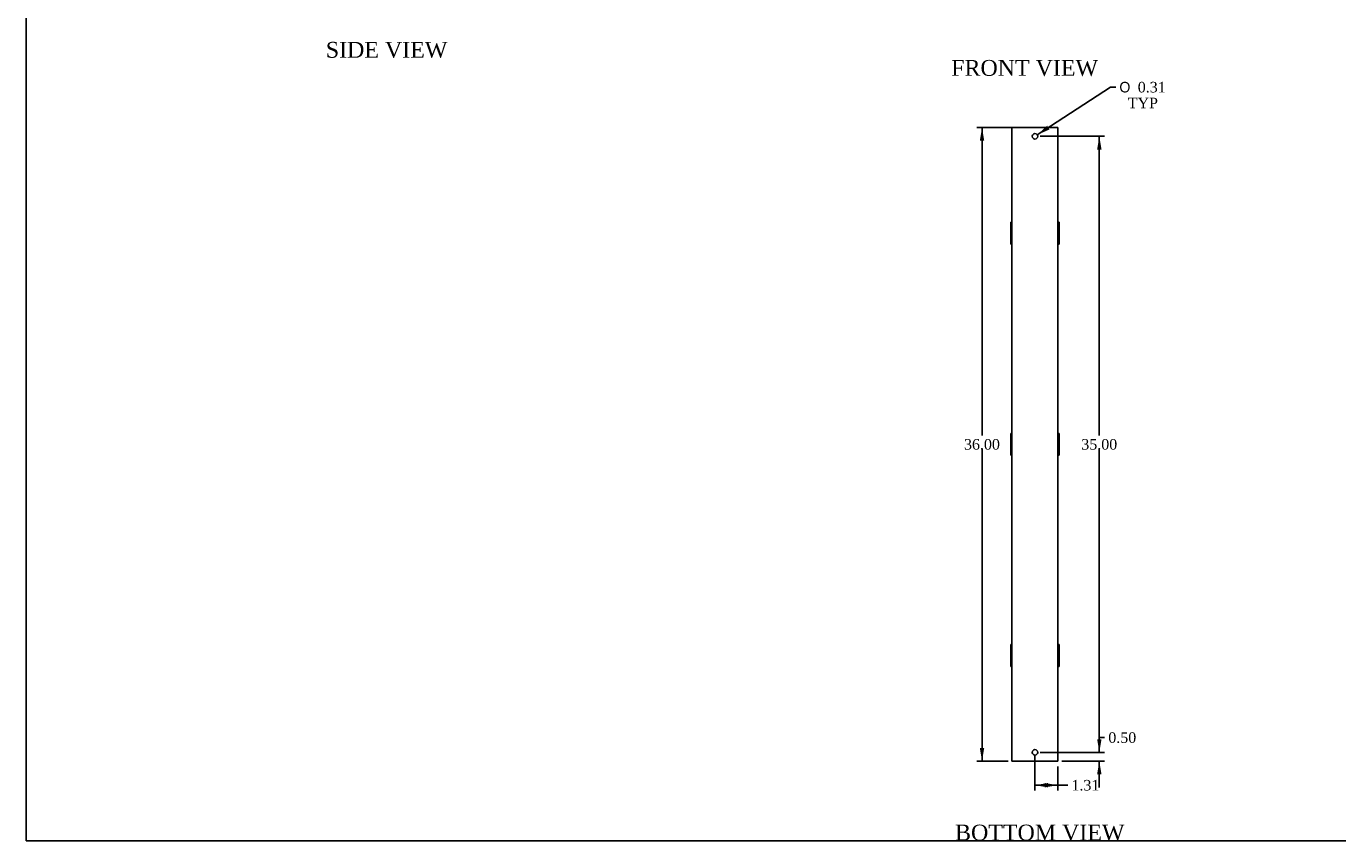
# Model space of a CAD drawing. Header units: inches. Extents: x 1 to 150, y -1 to 99.
# Tile 1 of 7: x 1 to 75, y 0 to 47. Entities that reach past the tile are written whole.
import ezdxf
from ezdxf.enums import TextEntityAlignment as Align

# ---------------------------------------------------------------- set-up
doc = ezdxf.new("R2010")
doc.units = ezdxf.units.IN
doc.header["$MEASUREMENT"] = 0
doc.layers.add('COM70721-3', color=7, linetype='Continuous')
doc.layers.add('Default', color=7, linetype='Continuous')
doc.styles.add('SEACAD_Solid_Edge_ANSI1_Symbols', font='txt')
doc.styles.add('SEACAD_Times_New_Roman', font='times.ttf')
doc.dimstyles.new('HAMMOND_(STH_-_120x80)', dxfattribs={"dimtxt": 0.6, "dimasz": 0.75, "dimexe": 0.3, "dimexo": 0.3, "dimgap": 0.15, "dimtad": 0, "dimtih": 1, "dimtoh": 1, "dimzin": 0, "dimdsep": 46, "dimtxsty": 'SEACAD_Times_New_Roman', "dimblk1": '_SE_FILLED', "dimblk2": '_SE_FILLED', "dimsah": 1, "dimcen": 0.3, "dimadec": 0, "dimazin": 0, "dimtfac": 0.8, "dimtofl": 0, "dimtmove": 1, "dimatfit": 3, "dimfxl": 1, "dimtolj": 1, "dimtzin": 0, "dimarcsym": 0})

# ---------------------------------------------------------------- blocks, each defined once
blk = doc.blocks.new('SE2')
at = {"layer": 'COM70721-3', "color": 7, "linetype": 'Continuous'}
for p, q in [((56.643, 40.829), (56.729, 40.829)), ((56.643, 4.829), (56.643, 40.829)), ((56.729, 40.829), (59.171, 40.829)), ((59.171, 40.829), (59.257, 40.829)), ((59.257, 40.829), (59.257, 4.829)), ((56.571, 35.388), (56.571, 35.451)), ((56.643, 35.451), (56.571, 35.451)), ((56.571, 35.388), (56.643, 35.388)), ((56.571, 35.388), (56.571, 35.229)), ((56.571, 35.229), (56.643, 35.229)), ((56.571, 35.229), (56.571, 35.225)), ((56.571, 35.225), (56.643, 35.225)), ((56.571, 35.225), (56.571, 34.892)), ((59.329, 35.451), (59.257, 35.451)), ((59.329, 35.388), (59.257, 35.388)), ((59.329, 35.229), (59.257, 35.229)), ((59.329, 35.225), (59.257, 35.225)), ((59.329, 35.388), (59.329, 35.451)), ((59.329, 35.229), (59.329, 35.388)), ((59.329, 35.225), (59.329, 35.229)), ((59.329, 34.892), (59.329, 35.225)), ((56.571, 34.892), (56.643, 34.892)), ((56.571, 34.892), (56.571, 34.767)), ((56.571, 34.767), (56.643, 34.767)), ((56.571, 34.767), (56.571, 34.433)), ((56.571, 34.433), (56.643, 34.433)), ((56.571, 34.433), (56.571, 34.43)), ((56.571, 34.43), (56.643, 34.43)), ((56.571, 34.43), (56.571, 34.27)), ((59.329, 34.892), (59.257, 34.892)), ((59.329, 34.767), (59.257, 34.767)), ((59.329, 34.433), (59.257, 34.433)), ((59.329, 34.43), (59.257, 34.43)), ((59.329, 34.767), (59.329, 34.892)), ((59.329, 34.433), (59.329, 34.767)), ((59.329, 34.43), (59.329, 34.433)), ((59.329, 34.27), (59.329, 34.43)), ((56.571, 34.27), (56.643, 34.27)), ((56.571, 34.27), (56.571, 34.208)), ((56.571, 34.208), (56.643, 34.208)), ((59.329, 34.27), (59.257, 34.27)), ((59.257, 34.208), (59.329, 34.208)), ((59.329, 34.27), (59.329, 34.208)), ((56.571, 23.388), (56.571, 23.451)), ((56.643, 23.451), (56.571, 23.451)), ((56.571, 23.388), (56.643, 23.388)), ((56.571, 23.388), (56.571, 23.229)), ((56.571, 23.229), (56.643, 23.229)), ((56.571, 23.229), (56.571, 23.225)), ((56.571, 23.225), (56.643, 23.225)), ((56.571, 23.225), (56.571, 22.892)), ((59.329, 23.451), (59.257, 23.451)), ((59.329, 23.388), (59.257, 23.388)), ((59.329, 23.229), (59.257, 23.229)), ((59.329, 23.225), (59.257, 23.225)), ((59.329, 23.388), (59.329, 23.451)), ((59.329, 23.229), (59.329, 23.388)), ((59.329, 23.225), (59.329, 23.229)), ((59.329, 22.892), (59.329, 23.225)), ((56.571, 22.892), (56.643, 22.892)), ((56.571, 22.892), (56.571, 22.767)), ((56.571, 22.767), (56.643, 22.767)), ((56.571, 22.767), (56.571, 22.433)), ((56.571, 22.433), (56.643, 22.433)), ((56.571, 22.433), (56.571, 22.43)), ((56.571, 22.43), (56.643, 22.43)), ((56.571, 22.43), (56.571, 22.27)), ((59.329, 22.892), (59.257, 22.892)), ((59.329, 22.767), (59.257, 22.767)), ((59.329, 22.433), (59.257, 22.433)), ((59.329, 22.43), (59.257, 22.43)), ((59.329, 22.767), (59.329, 22.892)), ((59.329, 22.433), (59.329, 22.767)), ((59.329, 22.43), (59.329, 22.433)), ((59.329, 22.27), (59.329, 22.43)), ((56.571, 22.27), (56.643, 22.27)), ((56.571, 22.208), (56.571, 22.27)), ((56.571, 22.208), (56.643, 22.208)), ((59.329, 22.27), (59.257, 22.27)), ((59.257, 22.208), (59.329, 22.208)), ((59.329, 22.208), (59.329, 22.27)), ((56.571, 11.388), (56.571, 11.451)), ((56.643, 11.451), (56.571, 11.451)), ((56.571, 11.388), (56.643, 11.388)), ((56.571, 11.388), (56.571, 11.229)), ((56.571, 11.229), (56.643, 11.229)), ((56.571, 11.229), (56.571, 11.225)), ((56.571, 11.225), (56.643, 11.225)), ((56.571, 11.225), (56.571, 10.892)), ((59.329, 11.451), (59.257, 11.451)), ((59.329, 11.388), (59.257, 11.388)), ((59.329, 11.229), (59.257, 11.229)), ((59.329, 11.225), (59.257, 11.225)), ((59.329, 11.388), (59.329, 11.451)), ((59.329, 11.229), (59.329, 11.388)), ((59.329, 11.225), (59.329, 11.229)), ((59.329, 10.892), (59.329, 11.225)), ((56.571, 10.892), (56.643, 10.892)), ((56.571, 10.892), (56.571, 10.767)), ((56.571, 10.767), (56.643, 10.767)), ((56.571, 10.767), (56.571, 10.433)), ((56.571, 10.433), (56.643, 10.433)), ((56.571, 10.433), (56.571, 10.43)), ((59.329, 10.892), (59.257, 10.892)), ((59.329, 10.767), (59.257, 10.767)), ((59.329, 10.433), (59.257, 10.433)), ((59.329, 10.767), (59.329, 10.892)), ((59.329, 10.433), (59.329, 10.767)), ((59.329, 10.43), (59.329, 10.433)), ((56.571, 10.43), (56.643, 10.43)), ((56.571, 10.43), (56.571, 10.27)), ((56.571, 10.27), (56.643, 10.27)), ((56.571, 10.27), (56.571, 10.208)), ((56.571, 10.208), (56.643, 10.208)), ((59.329, 10.43), (59.257, 10.43)), ((59.329, 10.27), (59.257, 10.27)), ((59.257, 10.208), (59.329, 10.208)), ((59.329, 10.27), (59.329, 10.43)), ((59.329, 10.27), (59.329, 10.208)), ((56.729, 4.829), (56.643, 4.829)), ((59.171, 4.829), (56.729, 4.829)), ((59.257, 4.829), (59.171, 4.829))]:
    blk.add_line(p, q, dxfattribs=at)
for centre in [(57.95, 40.329), (57.95, 5.329)]:
    blk.add_circle(centre, 0.156, dxfattribs=at)
blk = doc.blocks.new('DMBLK532')
at = {"layer": 'Default', "linetype": 'Continuous', "transparency": 16777216}
for points in [[(54.819, 40.079), (55.069, 40.079), (54.944, 40.829)], [(54.819, 5.579), (54.944, 4.829), (55.069, 5.579)]]:
    blk.add_hatch(color=7, dxfattribs=at).paths.add_polyline_path(points)
at = {"layer": 'Default', "color": 7, "linetype": 'Continuous', "transparency": 16777216}
for p, q in [((57.65, 40.829), (54.644, 40.829)), ((54.944, 23.339), (54.944, 40.829)), ((54.944, 4.829), (54.944, 22.529)), ((56.429, 4.829), (54.644, 4.829))]:
    blk.add_line(p, q, dxfattribs=at)
at = {"layer": 'Default', "color": 7, "linetype": 'Continuous', "transparency": 16777216, "style": 'SEACAD_Times_New_Roman'}
blk.add_text('36.00', height=0.6, dxfattribs=at).set_placement((53.92, 23.129), align=Align.TOP_LEFT)
blk = doc.blocks.new('_SE_FILLED')
at = {"color": 0}
blk.add_line((0, 0), (-1, 0), dxfattribs=at)
blk.add_solid([(0, 0), (-1, -0.1665), (-1, 0.1665), (0, 0)], dxfattribs=at)
blk = doc.blocks.new('DMBLK533')
at = {"layer": 'Default', "linetype": 'Continuous', "transparency": 16777216}
for points in [[(58.7, 3.34), (58.7, 3.59), (57.95, 3.465)], [(58.507, 3.34), (59.257, 3.465), (58.507, 3.59)]]:
    blk.add_hatch(color=7, dxfattribs=at).paths.add_polyline_path(points)
at = {"layer": 'Default', "color": 7, "linetype": 'Continuous', "transparency": 16777216}
for p, q in [((57.95, 5.185), (57.95, 3.165)), ((59.257, 4.529), (59.257, 3.165)), ((59.513, 3.465), (57.95, 3.465)), ((59.513, 3.465), (59.813, 3.465))]:
    blk.add_line(p, q, dxfattribs=at)
at = {"layer": 'Default', "color": 7, "linetype": 'Continuous', "transparency": 16777216, "style": 'SEACAD_Times_New_Roman'}
blk.add_text('1.31', height=0.6, dxfattribs=at).set_placement((60.023, 3.765), align=Align.TOP_LEFT)
blk = doc.blocks.new('DMBLK545')
at = {"layer": 'Default', "linetype": 'Continuous', "transparency": 16777216}
for points in [[(61.732, 6.079), (61.482, 6.079), (61.607, 5.329)], [(61.732, 4.079), (61.607, 4.829), (61.482, 4.079)]]:
    blk.add_hatch(color=7, dxfattribs=at).paths.add_polyline_path(points)
at = {"layer": 'Default', "color": 7, "linetype": 'Continuous', "transparency": 16777216}
for p, q in [((61.607, 6.17), (61.907, 6.17)), ((61.607, 5.329), (61.607, 6.17)), ((58.25, 5.329), (61.907, 5.329)), ((59.471, 4.829), (61.907, 4.829)), ((61.607, 3.329), (61.607, 4.829))]:
    blk.add_line(p, q, dxfattribs=at)
at = {"layer": 'Default', "color": 7, "linetype": 'Continuous', "transparency": 16777216, "style": 'SEACAD_Times_New_Roman'}
blk.add_text('0.50', height=0.6, dxfattribs=at).set_placement((62.117, 6.47), align=Align.TOP_LEFT)
blk = doc.blocks.new('DMBLK546')
at = {"layer": 'Default', "linetype": 'Continuous', "transparency": 16777216}
for points in [[(61.732, 39.579), (61.607, 40.329), (61.482, 39.579)], [(61.732, 6.079), (61.482, 6.079), (61.607, 5.329)]]:
    blk.add_hatch(color=7, dxfattribs=at).paths.add_polyline_path(points)
at = {"layer": 'Default', "color": 7, "linetype": 'Continuous', "transparency": 16777216}
for p, q in [((58.25, 40.329), (61.907, 40.329)), ((61.607, 40.329), (61.607, 23.339)), ((61.607, 22.529), (61.607, 5.329)), ((58.25, 5.329), (61.907, 5.329))]:
    blk.add_line(p, q, dxfattribs=at)
at = {"layer": 'Default', "color": 7, "linetype": 'Continuous', "transparency": 16777216, "style": 'SEACAD_Times_New_Roman'}
blk.add_text('35.00', height=0.6, dxfattribs=at).set_placement((60.584, 23.129), align=Align.TOP_LEFT)
blk = doc.blocks.new('DMBLK548')
at = {"layer": 'Default', "linetype": 'Continuous', "transparency": 16777216}
blk.add_hatch(color=7, dxfattribs=at).paths.add_polyline_path([(58.641, 40.929), (58.081, 40.414), (58.778, 40.719)])
at = {"layer": 'Default', "color": 7, "linetype": 'Continuous', "transparency": 16777216}
for p, q in [((58.081, 40.414), (62.236, 43.122)), ((62.236, 43.122), (62.536, 43.122))]:
    blk.add_line(p, q, dxfattribs=at)
for s, style, p in [('O', 'SEACAD_Solid_Edge_ANSI1_Symbols', (62.746, 43.422)), ('0.31', 'SEACAD_Times_New_Roman', (63.791, 43.422)), ('TYP', 'SEACAD_Times_New_Roman', (63.226, 42.522))]:
    blk.add_text(s, height=0.6, dxfattribs=dict(at, style=style)).set_placement(p, align=Align.TOP_LEFT)
blk = doc.blocks.new('BORDER')
at = {"layer": 'Default', "color": 7, "linetype": 'Continuous'}
for p, q in [((-41.86, 27.86), (-41.86, 0)), ((-41.86, 0), (0, 0))]:
    blk.add_line(p, q, dxfattribs=at)

msp = doc.modelspace()

# ---------------------------------------------------------------- block references
at = {"layer": 'Default', "color": 7, "xscale": 3.56, "yscale": 3.56, "zscale": 3.56}
msp.add_blockref('BORDER', (149.664, 0.311), dxfattribs=at)
at = {"layer": 'Default'}
msp.add_blockref('SE2', (0, 0), dxfattribs=at)

# ---------------------------------------------------------------- texts
at = {"layer": 'Default', "color": 7, "linetype": 'Continuous', "style": 'SEACAD_Times_New_Roman'}
for s, p in [('SIDE VIEW', (17.663, 45.694)), ('FRONT VIEW', (53.192, 44.666)), ('BOTTOM VIEW', (53.412, 1.224))]:
    msp.add_text(s, height=0.9, dxfattribs=at).set_placement(p, align=Align.TOP_LEFT)

# ---------------------------------------------------------------- dimensions: what is measured, and where the dimension line sits
at = {"layer": 'Default', "color": 7, "linetype": 'Continuous'}
dim = msp.add_diameter_dim_2p(p1=(57.819, 40.244), p2=(58.081, 40.414), text='\\A1;<>\\PTYP', dimstyle='HAMMOND_(STH_-_120x80)', override={"dimtmove": 0}, dxfattribs=at)
dim.commit()
dim.dimension.update_dxf_attribs({"geometry": 'DMBLK548', "text_midpoint": (62.536, 43.122), "dimtype": 163})
for base, p1, p2, angle, picture, middle, dimtype in [((54.944, 40.829), (56.729, 4.829), (57.95, 40.829), 90, 'DMBLK532', (54.944, 22.829), 160), ((61.607, 40.329), (57.95, 40.329), (57.95, 5.329), 270, 'DMBLK546', (61.607, 22.829), 161)]:
    dim = msp.add_linear_dim(base=base, p1=p1, p2=p2, angle=angle, text='\\A1;<>', dimstyle='HAMMOND_(STH_-_120x80)', override={"dimtmove": 0}, dxfattribs=at)
    dim.commit()
    dim.dimension.update_dxf_attribs({"geometry": picture, "text_midpoint": middle, "dimtype": dimtype})
dim = msp.add_linear_dim(base=(61.607, 5.329), p1=(59.171, 4.829), p2=(57.95, 5.329), angle=90, text='\\A1;<>', dimstyle='HAMMOND_(STH_-_120x80)', dxfattribs=at)
dim.commit()
dim.dimension.update_dxf_attribs({"geometry": 'DMBLK545', "text_midpoint": (61.907, 6.17), "dimtype": 160})
dim = msp.add_linear_dim(base=(57.95, 3.465), p1=(59.257, 4.829), p2=(57.95, 5.485), text='\\A1;<>', dimstyle='HAMMOND_(STH_-_120x80)', dxfattribs=at)
dim.commit()
dim.dimension.update_dxf_attribs({"geometry": 'DMBLK533', "text_midpoint": (59.813, 3.465), "dimtype": 160})

doc.saveas('drawing.dxf')
